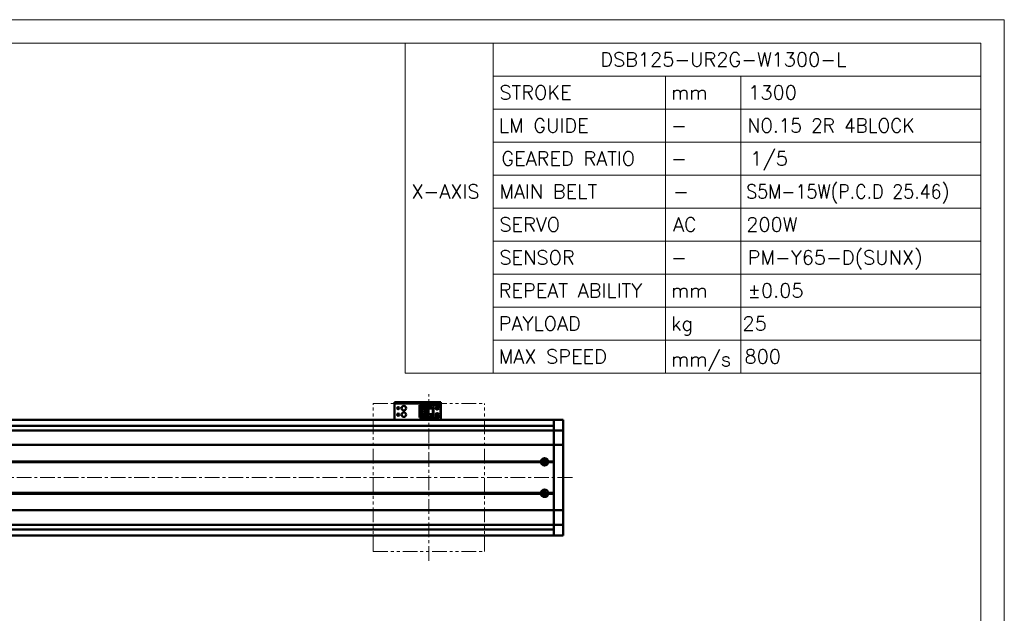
# Model space of a CAD drawing. Header units: millimetres. Extents: x 46891 to 50687, y 6223 to 10043.
# Tile 5 of 5: x 49624 to 50687, y 9401 to 10043. Entities that reach past the tile are written whole.
import ezdxf

# ---------------------------------------------------------------- set-up
doc = ezdxf.new("R2010")
doc.units = ezdxf.units.MM
doc.header["$LTSCALE"] = 0.5
doc.linetypes.add('CENTER', pattern=[50.8, 31.75, -6.35, 6.35, -6.35])
doc.linetypes.add('PHANTOM', pattern=[63.5, 31.75, -6.35, 6.35, -6.35, 6.35, -6.35])
doc.layers.get('0').update_dxf_attribs({"lineweight": 20})
doc.layers.add('1', color=1, linetype='CENTER', lineweight=13)
doc.layers.add('외형선(ISO)', color=7, linetype='Continuous', lineweight=50)
doc.styles.add('DSR TEXT', font='romans.shx', dxfattribs={"bigfont": 'whgtxt.shx'})

# ---------------------------------------------------------------- blocks, each defined once
blk = doc.blocks.new('A$C1C1952E1')
for p, q in [((293, 292), (293, 222)), ((311.67, 292), (311.67, 222)), ((311.67, 285), (415, 285)), ((348.18, 285), (348.18, 222)), ((364.13, 285), (364.13, 222)), ((311.67, 278), (415, 278)), ((311.67, 271), (415, 271)), ((311.67, 264), (415, 264)), ((311.67, 257), (415, 257)), ((311.67, 250), (415, 250)), ((311.67, 243), (415, 243)), ((311.67, 236), (415, 236)), ((311.67, 229), (415, 229)), ((293, 222), (415, 222))]:
    blk.add_line(p, q)
at = {"color": 1}
blk.add_lwpolyline([(0, 0), (420, 0), (420, 297), (0, 297)], close=True, dxfattribs=at)
at = {"color": 3}
blk.add_lwpolyline([(5, 5), (415, 5), (415, 292), (5, 292)], close=True, dxfattribs=at)

msp = doc.modelspace()

# ---------------------------------------------------------------- linework, layer by layer
at = {"color": 6, "linetype": 'PHANTOM'}
for p, q in [((50005.66883, 9627.66324), (50125.66883, 9627.66324)), ((50005.66883, 9467.66324), (50005.66883, 9627.66324)), ((50125.66883, 9467.66324), (50125.66883, 9627.66324)), ((50005.66883, 9467.66324), (50125.66883, 9467.66324))]:
    msp.add_line(p, q, dxfattribs=at)
at = {"layer": '1'}
for p, q in [((50065.66883, 9457.66324), (50065.66883, 9637.66324)), ((50220.66883, 9547.66323), (48600.66883, 9547.66323))]:
    msp.add_line(p, q, dxfattribs=at)
at = {"layer": '외형선(ISO)'}
for p, q in [((50028.66883, 9629.16321), (50028.66883, 9629.16319)), ((50028.66883, 9629.16321), (50078.66883, 9629.16321)), ((50028.66883, 9627.56319), (50028.66883, 9629.16319)), ((50028.66883, 9627.56319), (50028.66883, 9627.06321)), ((50028.66883, 9627.06321), (50028.66883, 9612.16321)), ((50031.66883, 9629.16319), (50075.66883, 9629.16319)), ((50031.66883, 9627.56319), (50075.66883, 9627.56319)), ((50055.46883, 9625.86323), (50070.66883, 9625.86323)), ((50055.46883, 9625.86322), (50055.46883, 9625.06322)), ((50055.46883, 9625.86322), (50064.66883, 9625.86322)), ((50055.46883, 9625.06322), (50063.76883, 9625.06322)), ((50055.46883, 9625.06322), (50055.46883, 9624.56322)), ((50055.46883, 9621.96322), (50055.46883, 9624.56322)), ((50055.46883, 9624.56322), (50063.26883, 9624.56322)), ((50063.76883, 9625.06322), (50063.26883, 9624.56322)), ((50063.26883, 9624.56322), (50063.26883, 9613.76322)), ((50063.76883, 9625.06322), (50063.76883, 9613.26322)), ((50064.66883, 9622.1632), (50064.66883, 9625.8632)), ((50064.66883, 9625.8632), (50070.66883, 9625.8632)), ((50067.06883, 9623.5632), (50067.66883, 9624.7632)), ((50067.66883, 9624.7632), (50068.26883, 9623.5632)), ((50076.16883, 9625.86323), (50070.66883, 9625.86323)), ((50070.66883, 9625.8632), (50070.66883, 9625.86323)), ((50070.66883, 9622.1632), (50070.66883, 9625.8632)), ((50078.66883, 9629.16319), (50078.66883, 9627.56319)), ((50078.66883, 9627.06321), (50078.66883, 9627.56319)), ((50078.66883, 9612.16321), (50078.66883, 9627.06321)), ((50055.46883, 9616.36322), (50055.46883, 9621.96322)), ((50055.46883, 9621.96322), (50061.66883, 9621.96322)), ((50055.46883, 9613.76322), (50055.46883, 9616.36322)), ((50061.66883, 9616.36322), (50055.46883, 9616.36322)), ((50055.46883, 9613.76322), (50055.46883, 9613.26322)), ((50063.26883, 9613.76322), (50055.46883, 9613.76322)), ((50056.76883, 9621.96322), (50056.76883, 9616.36322)), ((50057.26883, 9621.96322), (50057.26883, 9621.61322)), ((50057.26883, 9616.71322), (50057.26883, 9621.61322)), ((50057.26883, 9621.61322), (50061.66883, 9621.61322)), ((50057.26883, 9616.71322), (50057.26883, 9616.36322)), ((50061.66883, 9616.71322), (50057.26883, 9616.71322)), ((50058.22883, 9618.36322), (50058.22883, 9619.96322)), ((50058.22883, 9619.96322), (50060.06883, 9619.96322)), ((50060.06883, 9618.36322), (50058.22883, 9618.36322)), ((50060.06883, 9619.96322), (50060.06883, 9618.36322)), ((50061.66883, 9621.96322), (50061.66883, 9616.36322)), ((50063.76883, 9613.26322), (50063.26883, 9613.76322)), ((50064.66883, 9622.1632), (50064.66883, 9616.16322)), ((50064.66883, 9622.1632), (50070.66883, 9622.1632)), ((50065.16883, 9616.16322), (50064.66883, 9616.16322)), ((50064.66883, 9612.4632), (50064.66883, 9616.1632)), ((50064.66883, 9616.1632), (50070.66883, 9616.1632)), ((50065.16883, 9622.1632), (50065.16883, 9616.16322)), ((50065.16883, 9616.16322), (50065.46883, 9616.16322)), ((50065.46883, 9616.16322), (50065.46883, 9622.1632)), ((50065.46883, 9616.16322), (50069.86883, 9616.16322)), ((50067.26883, 9623.5632), (50067.06883, 9623.5632)), ((50067.06883, 9613.9632), (50067.66883, 9615.1632)), ((50067.26883, 9613.9632), (50067.06883, 9613.9632)), ((50067.26883, 9623.1632), (50067.26883, 9623.5632)), ((50068.06883, 9623.1632), (50067.26883, 9623.1632)), ((50067.26883, 9613.5632), (50067.26883, 9613.9632)), ((50068.06883, 9613.5632), (50067.26883, 9613.5632)), ((50067.66883, 9615.1632), (50068.26883, 9613.9632)), ((50068.06883, 9623.5632), (50068.06883, 9623.1632)), ((50068.26883, 9623.5632), (50068.06883, 9623.5632)), ((50068.06883, 9613.9632), (50068.06883, 9613.5632)), ((50068.26883, 9613.9632), (50068.06883, 9613.9632)), ((50069.86883, 9622.1632), (50069.86883, 9616.16322)), ((50069.86883, 9616.16322), (50070.16883, 9616.16322)), ((50070.16883, 9616.16322), (50070.16883, 9622.1632)), ((50070.66883, 9616.16322), (50070.16883, 9616.16322)), ((50070.66883, 9622.1632), (50070.66883, 9616.16322)), ((50070.66883, 9612.4632), (50070.66883, 9616.1632)), ((50078.16883, 9614.46323), (50078.16883, 9623.86323)), ((50200.66883, 9610.16323), (48825.66883, 9610.16323)), ((50200.66883, 9603.66323), (48825.66883, 9603.66323)), ((50028.66883, 9610.16323), (50028.66883, 9612.16321)), ((50055.46883, 9613.26322), (50055.46883, 9612.46322)), ((50063.76883, 9613.26322), (50055.46883, 9613.26322)), ((50055.46883, 9612.46322), (50064.66883, 9612.46322)), ((50064.66883, 9612.4632), (50070.66883, 9612.4632)), ((50076.16883, 9612.46323), (50070.66883, 9612.46323)), ((50078.66883, 9612.16321), (50078.66883, 9610.16323)), ((50200.66883, 9610.16323), (50200.66883, 9607.16323)), ((50200.66883, 9607.16323), (50200.66883, 9610.16323)), ((50200.66883, 9610.16323), (50210.66883, 9610.16323)), ((50200.66883, 9605.30307), (50200.66883, 9607.16323)), ((50200.66883, 9607.16323), (50200.66883, 9605.30307)), ((50200.66883, 9605.30307), (50200.66883, 9604.39511)), ((50200.66883, 9604.39511), (50200.66883, 9599.12344)), ((50210.66883, 9610.16323), (50210.66883, 9607.16323)), ((50210.66883, 9605.30307), (50210.66883, 9607.16323)), ((50210.66883, 9604.39511), (50210.66883, 9605.30307)), ((50210.66883, 9599.12344), (50210.66883, 9604.39511)), ((48683.66883, 9598.66323), (50200.66883, 9598.66323)), ((50200.66883, 9599.12344), (50200.66883, 9598.66323)), ((50200.66883, 9595.95473), (50200.66883, 9598.66323)), ((50200.66883, 9598.66323), (50210.66883, 9598.66323)), ((50200.66883, 9598.66323), (50200.66883, 9595.95473)), ((50200.66883, 9583.35474), (50200.66883, 9595.95473)), ((50200.66883, 9595.95473), (50200.66883, 9583.35474)), ((50210.66883, 9598.66323), (50210.66883, 9599.12344)), ((50210.66883, 9598.66323), (50210.66883, 9595.95473)), ((50210.66883, 9595.95473), (50210.66883, 9583.35474)), ((48683.66883, 9582.89064), (50200.66883, 9582.89064)), ((50200.66883, 9583.35474), (50200.66883, 9582.89064)), ((50200.66883, 9582.89064), (50200.66883, 9583.35474)), ((50200.66883, 9580.89064), (50200.66883, 9582.89064)), ((50200.66883, 9582.89064), (50210.66883, 9582.89064)), ((50200.66883, 9582.89064), (50200.66883, 9580.89064)), ((50210.66883, 9582.89064), (50210.66883, 9583.35474)), ((50210.66883, 9582.89064), (50210.66883, 9580.89064)), ((50200.66883, 9580.89064), (50200.66883, 9514.43583)), ((50200.66883, 9565.16323), (50200.66883, 9580.89064)), ((50210.66883, 9514.43583), (50210.66883, 9580.89064)), ((48683.66883, 9565.16323), (50186.70021, 9565.16323)), ((48683.66883, 9564.66323), (50187.16883, 9564.66323)), ((48683.66883, 9564.16323), (50186.70021, 9564.16323)), ((50190.10918, 9565.66323), (50189.39304, 9565.66323)), ((50190.10918, 9563.14191), (50190.10918, 9566.18456)), ((50194.16883, 9564.66323), (50200.66883, 9564.66323)), ((50194.63746, 9565.16323), (50200.66883, 9565.16323)), ((50194.63746, 9564.16323), (50200.66883, 9564.16323)), ((50200.66883, 9531.16323), (50200.66883, 9564.16323)), ((48683.66883, 9531.16323), (50186.70021, 9531.16323)), ((48683.66883, 9530.66323), (50187.16883, 9530.66323)), ((48683.66883, 9530.16323), (50186.70021, 9530.16323)), ((50190.10918, 9529.66323), (50189.39304, 9529.66323)), ((50190.10918, 9529.14191), (50190.10918, 9532.18456)), ((50194.16883, 9530.66323), (50200.66883, 9530.66323)), ((50194.63746, 9531.16323), (50200.66883, 9531.16323)), ((50194.63746, 9530.16323), (50200.66883, 9530.16323)), ((50200.66883, 9514.43583), (50200.66883, 9530.16323)), ((48683.66883, 9512.43583), (50200.66883, 9512.43583)), ((50200.66883, 9512.43583), (50200.66883, 9514.43583)), ((50200.66883, 9514.43583), (50200.66883, 9512.43583)), ((50200.66883, 9512.43583), (50200.66883, 9511.97173)), ((50200.66883, 9512.43583), (50210.66883, 9512.43583)), ((50200.66883, 9511.97173), (50200.66883, 9512.43583)), ((50200.66883, 9499.37174), (50200.66883, 9511.97173)), ((50200.66883, 9511.97173), (50200.66883, 9499.37174)), ((50210.66883, 9514.43583), (50210.66883, 9512.43583)), ((50210.66883, 9511.97173), (50210.66883, 9512.43583)), ((50210.66883, 9511.97173), (50210.66883, 9499.37174)), ((48683.66883, 9496.66323), (50200.66883, 9496.66323)), ((50200.66883, 9496.66323), (50200.66883, 9499.37174)), ((50200.66883, 9499.37174), (50200.66883, 9496.66323)), ((50200.66883, 9496.66323), (50200.66883, 9496.20303)), ((50200.66883, 9496.66323), (50210.66883, 9496.66323)), ((50210.66883, 9499.37174), (50210.66883, 9496.66323)), ((50210.66883, 9496.20303), (50210.66883, 9496.66323)), ((50200.66883, 9491.66323), (48825.66883, 9491.66323)), ((50200.66883, 9496.20303), (50200.66883, 9490.93136)), ((50200.66883, 9490.93136), (50200.66883, 9490.0234)), ((50200.66883, 9488.16323), (50200.66883, 9490.0234)), ((50200.66883, 9490.0234), (50200.66883, 9488.16323)), ((50200.66883, 9488.16323), (50200.66883, 9485.16323)), ((50200.66883, 9485.16323), (50200.66883, 9488.16323)), ((50210.66883, 9490.93136), (50210.66883, 9496.20303)), ((50210.66883, 9490.0234), (50210.66883, 9490.93136)), ((50210.66883, 9488.16323), (50210.66883, 9490.0234)), ((50210.66883, 9488.16323), (50210.66883, 9485.16323)), ((50200.66883, 9485.16323), (48825.66883, 9485.16323)), ((50200.66883, 9485.16323), (50210.66883, 9485.16323))]:
    msp.add_line(p, q, dxfattribs=at)
for centre, radius in [((50038.66883, 9622.66323), 2.5), ((50074.66883, 9622.66323), 1.75), ((50032.66883, 9622.66323), 1.2295), ((50032.66883, 9615.66323), 1.2295), ((50038.66883, 9615.66323), 2.5), ((50074.66883, 9615.66323), 1.75), ((50074.66883, 9622.66323), 1.2295), ((50074.66883, 9615.66323), 1.2295), ((50190.66883, 9564.66323), 2.25), ((50190.66883, 9564.66323), 1.621), ((50190.66883, 9530.66323), 2.25), ((50190.66883, 9530.66323), 1.621)]:
    msp.add_circle(centre, radius, dxfattribs=at)
for centre, radius, start, end in [((50076.16883, 9623.86323), 2, 0, 90), ((50076.16883, 9614.46323), 2, 270, 0), ((50190.66883, 9564.66323), 4, 7.18075572, 172.81924428), ((50190.66883, 9564.66323), 4, 187.18075578, 352.81924422), ((50190.66883, 9530.66323), 4, 7.18075578, 172.81924422), ((50190.66883, 9530.66323), 4, 187.18075578, 352.81924422)]:
    msp.add_arc(centre, radius, start, end, dxfattribs=at)
at = {"layer": '외형선(ISO)', "extrusion": (0, 0, -1)}
for centre, major_axis, start_param, end_param in [((50031.66883, 9629.16319), (-3, 0), 4.7124223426, 6.2832520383), ((50031.66883, 9627.56319), (-3, 0), 4.7123889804, 6.283218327), ((50075.66883, 9627.56319), (3, 0), 0.0000672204, 1.5708299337), ((50075.66883, 9629.16319), (3, 0), 0.0000332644, 1.5707963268)]:
    msp.add_ellipse(centre, major_axis=major_axis, ratio=0.00001, start_param=start_param, end_param=end_param, dxfattribs=at)
at = {"layer": '외형선(ISO)'}
for points in [[(50186.70021, 9565.16323), (50186.93452, 9564.89755), (50187.16883, 9564.66323)], [(50187.16883, 9564.66323), (50186.93452, 9564.42892), (50186.70021, 9564.16323)], [(50194.16883, 9564.66323), (50194.40315, 9564.89755), (50194.63746, 9565.16323)], [(50194.63746, 9564.16323), (50194.40315, 9564.42892), (50194.16883, 9564.66323)], [(50186.70021, 9531.16323), (50186.93452, 9530.89755), (50187.16883, 9530.66323)], [(50187.16883, 9530.66323), (50186.93452, 9530.42892), (50186.70021, 9530.16323)], [(50194.16883, 9530.66323), (50194.40315, 9530.89755), (50194.63746, 9531.16323)], [(50194.63746, 9530.16323), (50194.40315, 9530.42892), (50194.16883, 9530.66323)]]:
    msp.add_open_spline(points, degree=2, dxfattribs=at)

# ---------------------------------------------------------------- block references
at = {"xscale": 5.096520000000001, "yscale": 5.096520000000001, "zscale": 5.096520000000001}
msp.add_blockref('A$C1C1952E1', (48546.67132, 8528.99552), dxfattribs=at)

# ---------------------------------------------------------------- texts
at = {"color": 3, "style": 'DSR TEXT'}
for s, height, p in [('DSB125-UR2G-W1300-L', 15.3167414, (50250.80009, 9991.89676)), ('STROKE', 15.316741, (50141.84332, 9956.22112)), ('LM GUIDE', 15.316741, (50141.11396, 9920.54548)), ('X-AXIS', 15.316741, (50046.82033, 9849.1942)), ('MAIN BELT', 15.316741, (50141.84332, 9849.1942)), ('SERVO', 15.316741, (50141.84332, 9813.51856)), ('SENSOR', 15.316741, (50141.84332, 9777.84292)), ('REPEAT ABILITY', 15.3167414, (50141.11396, 9742.16728)), ('PAYLOAD', 15.316741, (50141.11396, 9706.49164)), ('MAX SPEED', 15.316741, (50141.11396, 9670.816))]:
    msp.add_text(s, height=height, dxfattribs=at).set_placement(p)
at = {"color": 7, "style": 'DSR TEXT'}
for s, height, p in [('mm', 15.316741, (50327.20045, 9956.22112)), ('1300', 15.316741, (50410.68801, 9956.22112)), ('-', 15.31674, (50327.20045, 9920.54548)), ('-', 15.31674, (50327.20045, 9884.86984)), ('-', 15.31674, (50329.38856, 9849.1942)), ('AC', 15.316741, (50329.38856, 9813.51856)), ('200W', 15.316741, (50408.49991, 9813.51856)), ('PM-Y65-D(SUNX)', 15.3167414, (50409.95864, 9777.84292)), ('-', 15.31674, (50327.20045, 9777.84292)), ('mm', 15.316741, (50327.20045, 9742.16728)), ('±0.05', 15.316741, (50409.95864, 9742.16728)), ('kg', 15.316741, (50327.20045, 9706.49164)), ('25', 15.316741, (50404.44017, 9706.49164)), ('mm/s', 15.316741, (50327.20045, 9667.89852)), ('800', 15.316741, (50406.62828, 9670.816))]:
    msp.add_text(s, height=height, dxfattribs=at).set_placement(p)
for s, width, p in [('NO.15 2R 4BLOCK', 0.95, (50409.95864, 9920.54548)), ('S5M-15W(P.C.D 25.46)', 0.9, (50408.49991, 9849.1942))]:
    msp.add_text(s, height=15.3167414, dxfattribs=dict(at, width=width)).set_placement(p)
at = {"color": 7, "insert": (50412.87612, 9900.18658), "char_height": 15.316741, "attachment_point": 1, "style": 'DSR TEXT'}
msp.add_mtext('1/5', dxfattribs=at)
at = {"color": 3, "insert": (50144.03143, 9900.18658), "char_height": 15.3167414, "attachment_point": 1, "style": 'DSR TEXT'}
msp.add_mtext('GEARED RATIO', dxfattribs=at)

doc.saveas('drawing.dxf')
